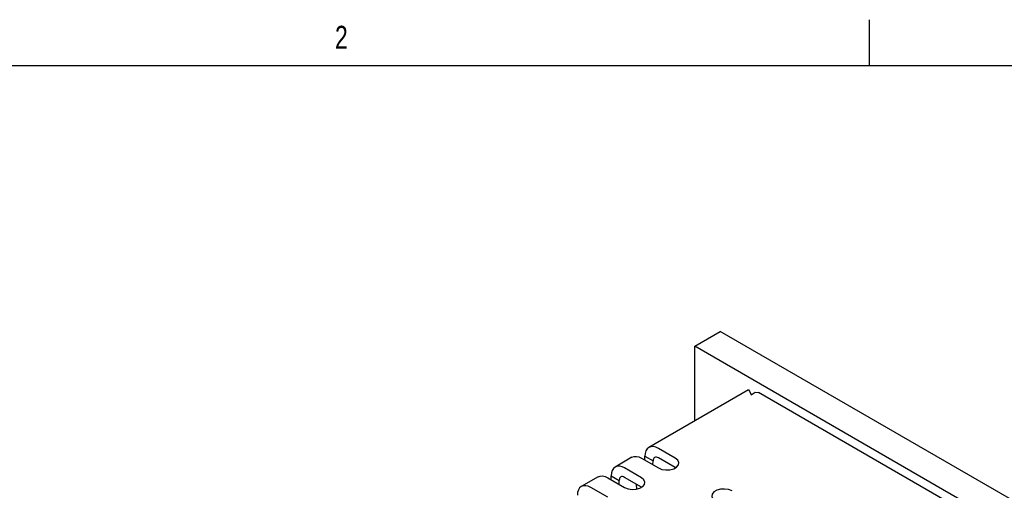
# Model space of a CAD drawing. Extents: x 0.3 to 21.7, y 0.5 to 16.5.
# Tile 14 of 15: x 12.1 to 17.2, y 14 to 16.5. Entities that reach past the tile are written whole.
import ezdxf

# ---------------------------------------------------------------- set-up
doc = ezdxf.new("R2010")
doc.units = 0
doc.layers.get('0').update_dxf_attribs({"linetype": 'CONTINUOUS'})
doc.styles.add('SLDTEXTSTYLE0', font='TXT', dxfattribs={"width": 0.75})

msp = doc.modelspace()

# ---------------------------------------------------------------- linework, layer by layer
at = {"color": 7, "linetype": 'CONTINUOUS'}
for p, q in [((16.5, 16.25), (16.5, 16.49)), ((0.5, 16.25), (21.5, 16.25)), ((15.5862, 14.7831), (15.7188, 14.8596)), ((18.5359, 13.2334), (15.7188, 14.8596)), ((18.4033, 13.1568), (15.5862, 14.7831)), ((15.5862, 14.392), (15.5862, 14.7831)), ((15.8671, 14.5542), (15.3456, 14.2531)), ((18.0294, 13.3228), (15.9187, 14.5413)), ((15.484, 14.1971), (15.3956, 14.2482)), ((15.2573, 14.2021), (15.1689, 14.1511)), ((15.3073, 14.1971), (15.3956, 14.1461)), ((15.3247, 14.1871), (15.3249, 14.2073)), ((15.3249, 14.2073), (15.3674, 14.1828)), ((15.3671, 14.1626), (15.3674, 14.1828)), ((15.484, 14.1481), (15.3956, 14.1992)), ((15.3073, 14.0951), (15.2189, 14.1461)), ((15.4857, 14.1471), (15.484, 14.1481)), ((15.0805, 14.1), (14.9921, 14.049)), ((15.1305, 14.0951), (15.2189, 14.0441)), ((15.1479, 14.085), (15.1482, 14.1053)), ((15.1482, 14.1053), (15.1906, 14.0808)), ((15.1903, 14.0605), (15.1906, 14.0808)), ((15.3073, 14.0461), (15.2189, 14.0971)), ((15.1305, 13.993), (15.0421, 14.0441)), ((15.2798, 14.0619), (15.2801, 14.0349)), ((15.3089, 14.0451), (15.3073, 14.0461))]:
    msp.add_line(p, q, dxfattribs=at)
at = {"color": 7, "linetype": 'CONTINUOUS', "flags": 128}
for points in [[(15.8671, 14.5542), (15.8724, 14.5484), (15.8818, 14.5288)], [(15.8818, 14.5288), (15.9023, 14.542), (15.9187, 14.5413), (15.9187, 14.5413)], [(15.3956, 14.2482), (15.3818, 14.2545), (15.3686, 14.2576), (15.3564, 14.2571), (15.3456, 14.2531), (15.3368, 14.2458), (15.3303, 14.2355), (15.3263, 14.2225), (15.3249, 14.2073)], [(15.2573, 14.2021), (15.268, 14.206), (15.2802, 14.2065), (15.2935, 14.2035), (15.3073, 14.1971)], [(15.3956, 14.1992), (15.3901, 14.2017), (15.3848, 14.2029), (15.3799, 14.2027), (15.3756, 14.2011), (15.3721, 14.1982), (15.3695, 14.1941), (15.3679, 14.1889), (15.3674, 14.1828)], [(15.3956, 14.1461), (15.4134, 14.1389), (15.4344, 14.1357), (15.456, 14.1368), (15.4757, 14.1421), (15.491, 14.1509), (15.5002, 14.1623), (15.5021, 14.1748), (15.4965, 14.1869), (15.484, 14.1971)], [(15.2189, 14.1461), (15.2051, 14.1525), (15.1918, 14.1555), (15.1796, 14.155), (15.1689, 14.1511), (15.1601, 14.1438), (15.1535, 14.1334), (15.1495, 14.1204), (15.1482, 14.1053)], [(15.0805, 14.1), (15.0912, 14.104), (15.1034, 14.1045), (15.1167, 14.1015), (15.1305, 14.0951)], [(15.2189, 14.0971), (15.2133, 14.0997), (15.208, 14.1009), (15.2031, 14.1007), (15.1989, 14.0991), (15.1953, 14.0962), (15.1927, 14.092), (15.1911, 14.0868), (15.1906, 14.0808)], [(15.2189, 14.0441), (15.2366, 14.0369), (15.2576, 14.0336), (15.2792, 14.0347), (15.2989, 14.04), (15.3143, 14.0489), (15.3234, 14.0602), (15.3253, 14.0727), (15.3197, 14.0848), (15.3073, 14.0951)], [(15.0421, 14.0441), (15.0283, 14.0504), (15.015, 14.0535), (15.0028, 14.053), (14.9921, 14.049), (14.9833, 14.0417), (14.9768, 14.0314), (14.9727, 14.0184), (14.9714, 14.0032)], [(15.781, 14.0257), (15.7632, 14.0329), (15.7423, 14.0361), (15.7206, 14.035), (15.701, 14.0297), (15.6856, 14.0209), (15.6764, 14.0095), (15.6746, 13.997), (15.6802, 13.9849), (15.6926, 13.9747)]]:
    msp.add_lwpolyline(points, dxfattribs=at)

# ---------------------------------------------------------------- texts
at = {"color": 7, "insert": (13.7027, 16.4582), "char_height": 0.12, "attachment_point": 1, "style": 'SLDTEXTSTYLE0'}
msp.add_mtext('2', dxfattribs=at)

doc.saveas('drawing.dxf')
